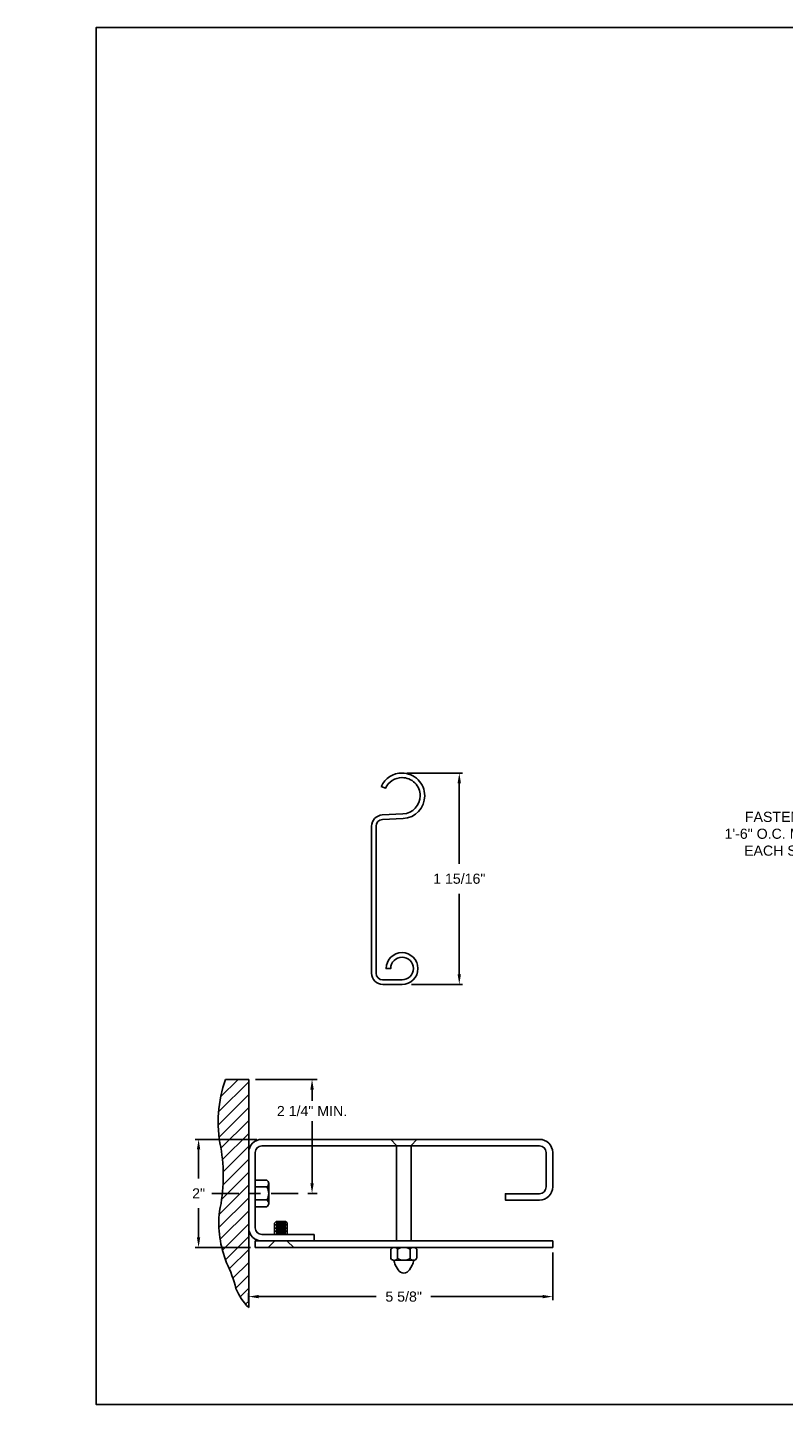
# Model space of a CAD drawing. Header units: inches. Extents: x 169.6 to 233, y 214.8 to 266.5.
# Tile 13 of 18: x 193.6 to 200.6, y 234.4 to 247.2. Entities that reach past the tile are written whole.
import ezdxf
from ezdxf import colors
from ezdxf.entities.mleader import LeaderData, LeaderLine
from ezdxf.math import Vec2, Vec3

# ---------------------------------------------------------------- set-up
doc = ezdxf.new("R2010")
doc.units = ezdxf.units.IN
doc.header["$LTSCALE"] = 0.25
doc.header["$MEASUREMENT"] = 0
doc.linetypes.add('CENTER', pattern=[2, 1.25, -0.25, 0.25, -0.25])
doc.linetypes.add('HIDDEN', pattern=[0.375, 0.25, -0.125])
for name, color, linetype in [('ANNOTATIONS', 1, 'Continuous'), ('CRANK - LH', 7, 'Continuous'), ('DETAILS', 4, 'Continuous')]:
    doc.layers.add(name, color=color, linetype=linetype)
doc.styles.add('ARIAL', font='arial.ttf', dxfattribs={"height": 0.09375})
doc.dimstyles.new('STANDARD$0', dxfattribs={"dimtxt": 0.09375, "dimasz": 0.09375, "dimexe": 0.03125, "dimexo": 0.046875, "dimgap": 0.09, "dimtad": 0, "dimtih": 1, "dimtoh": 1, "dimdec": 4, "dimzin": 0, "dimdsep": 46, "dimtxsty": 'ARIAL', "dimcen": 0.09, "dimadec": 0, "dimazin": 0, "dimtfac": 1, "dimtdec": 4, "dimtofl": 0, "dimtmove": 0, "dimatfit": 1, "dimfxl": 1, "dimtolj": 1, "dimtzin": 0, "dimarcsym": 0})

# ---------------------------------------------------------------- blocks, each defined once
blk = doc.blocks.new('*D39')
at = {"layer": 'ANNOTATIONS', "color": 0, "lineweight": -2, "transparency": 16777216}
for p, q in [((198.477, 235.852), (198.477, 235.413)), ((195.664, 235.391), (195.664, 235.476)), ((195.758, 235.444), (196.845, 235.444)), ((198.383, 235.444), (197.351, 235.444))]:
    blk.add_line(p, q, dxfattribs=at)
at = {"layer": 'ANNOTATIONS', "color": 0, "transparency": 16777216}
for points in [[(195.758, 235.46), (195.758, 235.429), (195.664, 235.444)], [(198.383, 235.46), (198.383, 235.429), (198.477, 235.444)]]:
    blk.add_solid(points, dxfattribs=at)
at = {"layer": 'defpoints', "color": 0, "transparency": 16777216}
for p in [(198.477, 235.899), (198.477, 235.444), (195.664, 235.344)]:
    blk.add_point(p, dxfattribs=at)
at = {"layer": 'ANNOTATIONS', "color": 0, "transparency": 16777216, "insert": (197.098, 235.444), "char_height": 0.0938, "attachment_point": 5, "style": 'ARIAL'}
blk.add_mtext('\\A1;5 5/8"', dxfattribs=at)
blk = doc.blocks.new('*D38')
at = {"layer": 'ANNOTATIONS', "color": 0, "lineweight": -2, "transparency": 16777216}
for p, q in [((195.74, 236.899), (195.169, 236.899)), ((195.201, 236.805), (195.201, 236.536)), ((195.201, 235.993), (195.201, 236.262)), ((195.68, 235.899), (195.169, 235.899))]:
    blk.add_line(p, q, dxfattribs=at)
at = {"layer": 'ANNOTATIONS', "color": 0, "transparency": 16777216}
for points in [[(195.185, 236.805), (195.216, 236.805), (195.201, 236.899)], [(195.185, 235.993), (195.216, 235.993), (195.201, 235.899)]]:
    blk.add_solid(points, dxfattribs=at)
at = {"layer": 'defpoints', "color": 0, "transparency": 16777216}
for p in [(195.201, 236.899), (195.787, 236.899), (195.727, 235.899)]:
    blk.add_point(p, dxfattribs=at)
at = {"layer": 'ANNOTATIONS', "color": 0, "transparency": 16777216, "insert": (195.201, 236.399), "char_height": 0.0938, "attachment_point": 5, "style": 'ARIAL'}
blk.add_mtext('\\A1;2"', dxfattribs=at)
blk = doc.blocks.new('*D78')
at = {"layer": 'ANNOTATIONS', "color": 0, "lineweight": -2, "transparency": 16777216}
for p, q in [((197.13, 240.287), (197.644, 240.287)), ((197.613, 240.193), (197.613, 239.448)), ((197.613, 238.426), (197.613, 239.171)), ((197.172, 238.332), (197.644, 238.332))]:
    blk.add_line(p, q, dxfattribs=at)
at = {"layer": 'ANNOTATIONS', "color": 0, "transparency": 16777216}
for points in [[(197.597, 240.193), (197.628, 240.193), (197.613, 240.287)], [(197.597, 238.426), (197.628, 238.426), (197.613, 238.332)]]:
    blk.add_solid(points, dxfattribs=at)
at = {"layer": 'defpoints', "color": 0, "transparency": 16777216}
for p in [(197.083, 240.287), (197.125, 238.332), (197.613, 238.332)]:
    blk.add_point(p, dxfattribs=at)
at = {"layer": 'ANNOTATIONS', "color": 0, "transparency": 16777216, "insert": (197.613, 239.309), "char_height": 0.09375, "attachment_point": 5, "style": 'ARIAL'}
blk.add_mtext('\\A1;1 15/16"', dxfattribs=at)

msp = doc.modelspace()

# ---------------------------------------------------------------- hatches: boundary and pattern name
at = {"layer": 'CRANK - LH'}
h = msp.add_hatch(dxfattribs=at)
h.set_pattern_fill('ANSI31', color=256, style=0)
h.set_pattern_definition([(45, (21.99535, -17.34099), (-0.08838835, 0.08838835), [])])
h.paths.add_polyline_path([(176.96026, 238.54581), (176.27276, 238.54581), (176.27276, 238.30861), (176.20865, 238.30861), (176.35072, 238.26171), (176.27276, 238.26171), (176.27276, 238.03019), (176.96026, 238.03019)])
h.paths.add_polyline_path([(182.58526, 238.26171), (182.50729, 238.26171), (182.64936, 238.30861), (182.58526, 238.30861), (182.58526, 238.54581), (181.89776, 238.54581), (181.89776, 238.03019), (182.58526, 238.03019)])
h.paths.add_polyline_path([(193.23756, 238.47139), (193.93506, 238.47139), (193.93506, 238.66458), (193.23756, 238.66458)], flags=9)
h.paths.add_polyline_path([(202.25173, 245.48487), (202.38596, 245.48487), (202.38596, 245.6255), (202.25173, 245.6255)], flags=9)
h.paths.add_polyline_path([(204.64016, 242.11924), (204.77478, 242.11924), (204.77478, 242.25987), (204.64016, 242.25987)], flags=9)
h.paths.add_polyline_path([(198.12421, 242.11924), (198.25882, 242.11924), (198.25882, 242.25987), (198.12421, 242.25987)], flags=9)
h.paths.add_polyline_path([(202.25173, 240.93915), (202.38596, 240.93915), (202.38596, 241.07977), (202.25173, 241.07977)], flags=9)
h.paths.add_polyline_path([(201.1058, 238.01477), (201.98971, 238.01477), (201.98971, 238.20796), (201.1058, 238.20796)], flags=9)
h.paths.add_polyline_path([(201.1599, 240.45259), (201.94187, 240.45259), (201.94187, 240.64578), (201.1599, 240.64578)], flags=9)
h.paths.add_polyline_path([(207.44079, 240.46856), (208.32451, 240.46856), (208.32451, 240.66175), (207.44079, 240.66175)], flags=9)
at = {"layer": 'DETAILS', "linetype": 'Continuous'}
h = msp.add_hatch(dxfattribs=at)
h.set_pattern_fill('ANSI31', color=256, scale=0.675, angle=270, style=0)
h.set_pattern_definition([(225, (213.31467, 229.3078), (-0.05966213, 0.05966213), [])])
h.paths.add_polyline_path([(195.4598, 235.75526, -0.05425301), (195.54626, 235.51974, 0.10706088), (195.66435, 235.34436), (195.66435, 237.45356), (195.44938, 237.45356, 0.13560133), (195.40516, 236.82575, -0.10042856), (195.39398, 236.23326, 0.12093146)])

# ---------------------------------------------------------------- linework, layer by layer
at = {"layer": 'ANNOTATIONS', "linetype": 'Continuous'}
for p, q in [((195.72685, 237.45356), (196.29735, 237.45356)), ((196.25048, 236.49271), (196.25048, 237.06648)), ((196.21015, 236.39896), (196.29735, 236.39896))]:
    msp.add_line(p, q, dxfattribs=at)
at = {"layer": 'ANNOTATIONS'}
msp.add_line((196.25048, 237.35981), (196.25048, 237.25398), dxfattribs=at)
at = {"layer": 'ANNOTATIONS', "linetype": 'CENTER', "ltscale": 0.8}
msp.add_line((195.3229, 236.39896), (196.14765, 236.39896), dxfattribs=at)
at = {"layer": 'ANNOTATIONS'}
msp.add_solid([(196.23485, 237.35981), (196.2661, 237.35981), (196.25048, 237.45356)], dxfattribs=at)
at = {"layer": 'ANNOTATIONS', "linetype": 'Continuous'}
msp.add_solid([(196.23485, 236.49271), (196.2661, 236.49271), (196.25048, 236.39896)], dxfattribs=at)
at = {"layer": 'defpoints'}
msp.add_lwpolyline([(213.72204, 234.44685), (194.25216, 234.44685), (194.25216, 247.18196), (213.72204, 247.18196)], close=True, dxfattribs=at)
at = {"layer": 'DETAILS'}
for p, q in [((197.08238, 240.2866), (197.08314, 240.2866)), ((197.08238, 240.2446), (197.08314, 240.2446)), ((195.66435, 235.34436), (195.66435, 237.45356)), ((197.03281, 235.95896), (197.03281, 236.84193)), ((197.16645, 235.95896), (197.16645, 236.84193)), ((195.91742, 236.13778), (195.90257, 236.12292)), ((195.90257, 236.01896), (195.90257, 236.12292)), ((196.00653, 236.13778), (195.91742, 236.13778)), ((196.00653, 236.12292), (195.91742, 236.12292)), ((196.00653, 236.13778), (196.02139, 236.12292)), ((196.02139, 236.01896), (196.02139, 236.12292)), ((196.02139, 236.10807), (195.90257, 236.10807)), ((196.02139, 236.07837), (195.90257, 236.07837)), ((196.02139, 236.04867), (195.90257, 236.04867)), ((196.00653, 236.09322), (195.91742, 236.09322)), ((196.00653, 236.06352), (195.91742, 236.06352)), ((196.00653, 236.03381), (195.91742, 236.03381)), ((196.27139, 236.01896), (196.27139, 235.95896))]:
    msp.add_line(p, q, dxfattribs=at)
at = {"layer": 'DETAILS', "linetype": 'Continuous'}
for p, q in [((195.66435, 237.45356), (195.44938, 237.45356)), ((195.72435, 236.52214), (195.83243, 236.52214)), ((195.83228, 236.45964), (195.72435, 236.45964)), ((195.85001, 236.49093), (195.85001, 236.30699)), ((195.83228, 236.33829), (195.72435, 236.33829)), ((195.72435, 236.27579), (195.83243, 236.27579)), ((196.98082, 235.88388), (196.98082, 235.79624)), ((197.04023, 235.79638), (197.04023, 235.88254)), ((197.15904, 235.79831), (197.15904, 235.88335)), ((197.21845, 235.88194), (197.21845, 235.80035)), ((197.18942, 235.78019), (197.00638, 235.77972)), ((197.02076, 235.73898), (197.0485, 235.69081)), ((197.17705, 235.73633), (197.15073, 235.69075))]:
    msp.add_line(p, q, dxfattribs=at)
at = {"layer": 'DETAILS', "linetype": 'HIDDEN'}
for p, q in [((197.03281, 236.84193), (196.98082, 236.89896)), ((197.16645, 236.84193), (197.21845, 236.89896)), ((195.90257, 235.95599), (195.84317, 235.89896)), ((196.02139, 235.95599), (196.08079, 235.89896))]:
    msp.add_line(p, q, dxfattribs=at)
at = {"layer": 'DETAILS'}
msp.add_lwpolyline([(197.29316, 240.0766, -0.39895955), (197.09415, 239.86689), (196.9019, 239.85682, 0.39895955), (196.84314, 239.7949), (196.84314, 238.43579, 0.41421356), (196.90514, 238.37379), (197.08314, 238.37379, 2.41421356), (196.97814, 238.47879), (196.93614, 238.47879, -2.41421356), (197.08314, 238.33179), (196.90514, 238.33179, -0.41421356), (196.80114, 238.43579), (196.80114, 239.7949, -0.39895955), (196.8997, 239.89876), (197.09195, 239.90883, 0.39895955), (197.25116, 240.0766, 0.41491795), (197.08275, 240.2446, 0.29455643), (196.92997, 240.14657), (196.92965, 240.14587), (196.89143, 240.16329), (196.89175, 240.16398, -0.29428604), (197.08279, 240.2866, -0.41473176)], format="xyb", close=True, dxfattribs=at)
at = {"layer": 'DETAILS', "linetype": 'Continuous'}
msp.add_lwpolyline([(195.44938, 237.45356, 0.13560133), (195.40516, 236.82575, -0.10042856), (195.39398, 236.23326, 0.12093146), (195.4598, 235.75526, -0.05425301), (195.54626, 235.51974, 0.10706088), (195.66435, 235.34436, 12.42229362), (195.66435, 235.34436, 0.16205101)], format="xyb", dxfattribs=at)
at = {"layer": 'DETAILS'}
for points in [[(195.72435, 236.08396), (195.72435, 236.77646, -0.41421356), (195.78685, 236.83896), (198.35435, 236.83896, -0.41421356), (198.41685, 236.77646), (198.41685, 236.45896, -0.41421356), (198.35435, 236.39646), (198.03935, 236.39646), (198.03935, 236.33646), (198.35435, 236.33646, 0.41421356), (198.47685, 236.45896), (198.47685, 236.77646, 0.41421356), (198.35435, 236.89896), (195.78685, 236.89896, 0.41421356), (195.66435, 236.77646)], [(195.78685, 235.95896, -0.41421356), (195.66435, 236.08146)], [(195.72435, 236.08146, 0.41421356), (195.78685, 236.01896), (196.27139, 236.01896)]]:
    msp.add_lwpolyline(points, format="xyb", dxfattribs=at)
msp.add_lwpolyline([(195.72435, 235.95896), (198.47685, 235.95896), (198.47685, 235.89896), (195.72435, 235.89896)], close=True, dxfattribs=at)
at = {"layer": 'DETAILS', "linetype": 'Continuous'}
for centre, radius, start, end in [((195.81353, 236.49093), 0.03648, 300.936092, 58.793169), ((195.73732, 236.39896), 0.11269, 327.424664, 32.575336), ((195.81353, 236.30699), 0.03648, 301.206831, 59.063908), ((197.01007, 235.86306), 0.0359, 32.850833, 144.558993), ((197.09963, 235.78046), 0.11881, 60, 120), ((197.18828, 235.86372), 0.03525, 31.141954, 146.052996), ((197.01007, 235.81346), 0.03394, 210.490233, 332.691871), ((197.09963, 235.78046), 0.08911, 180.603848, 207.736938), ((197.09963, 235.89927), 0.11881, 240, 300), ((197.18828, 235.8128), 0.03264, 206.373308, 337.572004), ((197.09963, 235.78046), 0.08911, 330.31878, 359.815958), ((197.09963, 235.72105), 0.05941, 210.599928, 329.335393)]:
    msp.add_arc(centre, radius, start, end, dxfattribs=at)
at = {"layer": 'DETAILS', "linetype": 'ByBlock'}
msp.add_point((195.66435, 235.89896), dxfattribs=at)

# ---------------------------------------------------------------- texts
at = {"layer": 'ANNOTATIONS', "insert": (196.25048, 237.16023), "char_height": 0.09375, "attachment_point": 5, "style": 'ARIAL'}
msp.add_mtext('2 1/4" MIN.', dxfattribs=at)

# ---------------------------------------------------------------- dimensions: what is measured, and where the dimension line sits
at = {"layer": 'ANNOTATIONS'}
for base, p1, p2, text, picture, middle in [((197.61273, 238.33179), (197.08316, 240.2866), (197.12533, 238.33179), '1 15/16"', '*D78', (197.61273, 239.3092)), ((195.20073, 236.89896), (195.72685, 235.89896), (195.78685, 236.89896), '2"', '*D38', (195.20073, 236.39896))]:
    dim = msp.add_linear_dim(base=base, p1=p1, p2=p2, angle=90, text=text, dimstyle='STANDARD$0', dxfattribs=at)
    dim.commit()
    dim.dimension.update_dxf_attribs({"geometry": picture, "text_midpoint": middle, "dimtype": 160})
dim = msp.add_linear_dim(base=(198.47685, 235.44436), p1=(195.66435, 235.34436), p2=(198.47685, 235.89896), text='5 5/8"', dimstyle='STANDARD$0', dxfattribs=at)
dim.commit()
dim.dimension.update_dxf_attribs({"geometry": '*D39', "text_midpoint": (197.0979, 235.44436), "dimtype": 160})

# ---------------------------------------------------------------- leaders
ml = msp.add_multileader_mtext('Standard', dxfattribs=at)
ml.set_content('FASTENER 1\'-6" O.C. MAX EACH SIDE', color=256, style='ARIAL')
ml.set_leader_properties()
ml.build(insert=Vec2(0, 0))
ml.multileader.update_dxf_attribs({"dogleg_length": 0.36, "arrow_head_size": 0.09375})
ctx = ml.context
ctx.base_point, ctx.char_height, ctx.arrow_head_size, ctx.landing_gap_size, ctx.plane_origin = Vec3(199.99197, 239.88094), 0.09375, 0.09375, 0.09, Vec3(201.82851, 239.44771)
ctx.text_align_type = 2
notes = []
notes.append((ctx, [(0, (1, 1, 0), (201.14143, 239.88094), (-1, 0), 0.09796, [(0, [(201.55967, 240.34539)], 0, [])])]))
ctx.mtext.insert, ctx.mtext.width, ctx.mtext.alignment, ctx.mtext.flow_direction = Vec3(200.95348, 239.92861), 0.9445531, 3, 5
for ctx, leaders in notes:
    for number, flags, end, landing, length, lines in leaders:
        leader = LeaderData()
        leader.index, (leader.has_last_leader_line, leader.has_dogleg_vector, leader.attachment_direction) = number, flags
        leader.last_leader_point, leader.dogleg_vector, leader.dogleg_length = Vec3(end), Vec3(landing), length
        for number, points, colour, breaks in lines:
            line = LeaderLine()
            line.index, line.vertices, line.color, line.breaks = number, Vec3.list(points), colors.encode_raw_color(colour), breaks
            leader.lines.append(line)
        ctx.leaders.append(leader)

doc.saveas('drawing.dxf')
